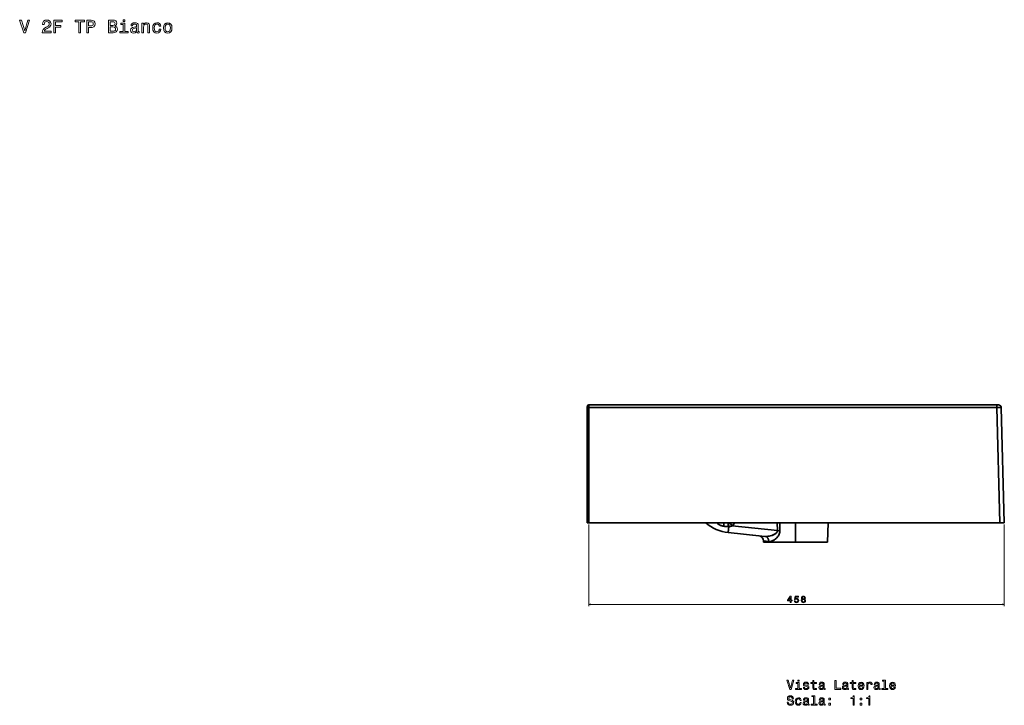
# Model space of a CAD drawing. Extents: x -11 to 2385, y -2 to 1818.
# Tile 4 of 4: x 1299 to 2385, y 1062 to 1818. Entities that reach past the tile are written whole.
import ezdxf

# ---------------------------------------------------------------- set-up
doc = ezdxf.new("R2010")
doc.units = 0

msp = doc.modelspace()

# ---------------------------------------------------------------- linework, layer by layer
at = {"color": 7, "lineweight": 35, "ltscale": 0.024347}
for p, q in [((1924.7, 1390.1), (1924.7, 1391)), ((1924.7, 1391), (1924.7, 1390.1))]:
    msp.add_line(p, q, dxfattribs=at)
at = {"color": 7, "lineweight": 35, "ltscale": 0.073038}
for p, q in [((1926.7, 1390.1), (1926.7, 1393)), ((1926.7, 1390.1), (1926.7, 1393)), ((2376.8, 1393), (2376.8, 1390.1)), ((2376.8, 1390.1), (2376.8, 1393))]:
    msp.add_line(p, q, dxfattribs=at)
at = {"color": 7, "lineweight": 35}
for p, q in [((2376.8, 1393), (1926.7, 1393)), ((1926.7, 1393), (2376.8, 1393)), ((1924.7, 1390.1), (1924.7, 1263)), ((1924.7, 1390.1), (1924.7, 1263)), ((1926.7, 1263), (1926.7, 1390.1)), ((1926.7, 1390.1), (2376.8, 1390.1)), ((1926.7, 1263), (1926.7, 1390.1)), ((1926.7, 1390.1), (2376.8, 1390.1)), ((2376.8, 1390.1), (2380.2, 1263)), ((2376.8, 1390.1), (2380.2, 1263)), ((2381.8, 1390.1), (2385.1, 1263)), ((2381.8, 1390.1), (2385.1, 1263)), ((2385.1, 1263), (2381.8, 1390.1)), ((2385.1, 1263), (2381.8, 1390.1)), ((1926.7, 1263), (2380.2, 1263)), ((2380.2, 1263), (1926.7, 1263)), ((2055.6, 1263), (1926.7, 1263)), ((2055.6, 1263), (1948.7, 1263)), ((1948.7, 1263), (2055.6, 1263)), ((1948.7, 1263), (2055.6, 1263)), ((2360.1, 1263), (1948.7, 1263)), ((1965.7, 1263), (2343.1, 1263)), ((1965.7, 1263), (2055.6, 1263)), ((2055.6, 1263), (1965.7, 1263)), ((2055.6, 1263), (1965.7, 1263)), ((1965.7, 1263), (2343.1, 1263)), ((1969.6, 1263), (2055.6, 1263)), ((2055.6, 1263), (1969.6, 1263)), ((1969.6, 1263), (2055.6, 1263)), ((2066.2, 1263), (1969.6, 1263)), ((2136.6, 1263), (2090.2, 1263)), ((2154.7, 1241.5), (2154.7, 1263)), ((2154.7, 1241.5), (2154.7, 1263)), ((2266.9, 1263), (2171.4, 1263)), ((2190.8, 1263), (2189.9, 1241.5)), ((2190.8, 1263), (2189.9, 1241.5)), ((2190.8, 1263), (2189.9, 1241.5)), ((2190.8, 1263), (2266.9, 1263)), ((2266.7, 1263), (2190.8, 1263)), ((2190.8, 1263), (2343.1, 1263)), ((2343.1, 1263), (2190.8, 1263)), ((2360.1, 1263), (2190.8, 1263)), ((2190.8, 1263), (2360.1, 1263)), ((2380.2, 1263), (2190.8, 1263)), ((2190.8, 1263), (2360.1, 1263)), ((2190.8, 1263), (2266.7, 1263)), ((2343.1, 1263), (2190.8, 1263)), ((2344.5, 1263), (2220.4, 1263)), ((2220.4, 1263), (2344.5, 1263)), ((2344.5, 1263), (2220.4, 1263)), ((2220.4, 1263), (2344.5, 1263)), ((2220.9, 1263), (2330.1, 1263)), ((2330.1, 1263), (2220.9, 1263)), ((2220.9, 1263), (2330.1, 1263)), ((2281.3, 1263), (2222.8, 1263)), ((2222.8, 1263), (2281.1, 1263)), ((2222.8, 1263), (2281.3, 1263)), ((2223.9, 1263), (2290.4, 1263)), ((2290.2, 1263), (2223.9, 1263)), ((2223.9, 1263), (2290.2, 1263)), ((2290.4, 1263), (2223.9, 1263)), ((2337.3, 1263), (2260.3, 1263)), ((2260.3, 1263), (2337.3, 1263)), ((2337.3, 1263), (2260.3, 1263)), ((2260.3, 1263), (2337.3, 1263)), ((2328.6, 1263), (2305.6, 1263)), ((2305.6, 1263), (2328.6, 1263)), ((2305.8, 1263), (2328.6, 1263)), ((2328.6, 1263), (2305.8, 1263)), ((2328.6, 1263), (2354.7, 1263)), ((2354.7, 1263), (2328.6, 1263)), ((2354.7, 1263), (2328.6, 1263)), ((2328.6, 1263), (2354.7, 1263)), ((2330.1, 1263), (2354.7, 1263)), ((2354.7, 1263), (2330.1, 1263)), ((2354.7, 1263), (2330.1, 1263)), ((2330.1, 1263), (2354.7, 1263)), ((2114.2, 1248.7), (2080.5, 1252.2)), ((2121, 1248), (2080.5, 1252.2)), ((2114.2, 1248.7), (2080.5, 1252.2)), ((2080.5, 1252.2), (2114.2, 1248.7)), ((2080.5, 1252.2), (2121, 1248)), ((2080.5, 1252.2), (2114.2, 1248.7)), ((2084.7, 1259.5), (2134.7, 1254.3)), ((2134.7, 1254.3), (2084.7, 1259.5)), ((2119.6, 1241.5), (2154.7, 1241.5)), ((2154.7, 1241.5), (2119.6, 1241.5)), ((2119.6, 1241.5), (2154.7, 1241.5)), ((2154.7, 1241.5), (2119.6, 1241.5)), ((2154.7, 1241.5), (2119.6, 1241.5)), ((2154.7, 1241.5), (2131.7, 1241.5)), ((2154.7, 1241.5), (2131.7, 1241.5)), ((2154.7, 1241.5), (2131.7, 1241.5)), ((2154.7, 1241.5), (2131.7, 1241.5)), ((2131.7, 1241.5), (2154.7, 1241.5)), ((2154.7, 1241.5), (2189.9, 1241.5)), ((2189.9, 1241.5), (2154.7, 1241.5)), ((2177.7, 1241.5), (2154.7, 1241.5)), ((2177.7, 1241.5), (2154.7, 1241.5)), ((2189.9, 1241.5), (2154.7, 1241.5)), ((2177.7, 1241.5), (2154.7, 1241.5)), ((2177.7, 1241.5), (2154.7, 1241.5)), ((2154.7, 1241.5), (2189.9, 1241.5)), ((2189.9, 1241.5), (2154.7, 1241.5))]:
    msp.add_line(p, q, dxfattribs=at)
at = {"color": 7, "lineweight": 35, "ltscale": 0.049988}
msp.add_line((2376.8, 1393), (2378.8, 1393), dxfattribs=at)
msp.add_line((2376.8, 1393), (2378.8, 1393), dxfattribs=at)
at = {"color": 7, "lineweight": 35, "ltscale": 0.05}
for p, q in [((1924.7, 1263), (1926.7, 1263)), ((1924.7, 1263), (1926.7, 1263)), ((1926.7, 1263), (1924.7, 1263))]:
    msp.add_line(p, q, dxfattribs=at)
at = {"color": 7, "lineweight": 13}
for p, q in [((1926.7, 1261), (1926.7, 1171)), ((2385.1, 1261), (2385.1, 1171)), ((1926.7, 1173), (2385.1, 1173))]:
    msp.add_line(p, q, dxfattribs=at)
at = {"color": 7, "lineweight": 35, "ltscale": 0.425}
for p, q in [((1948.7, 1263), (1931.7, 1263)), ((1948.7, 1263), (1931.7, 1263)), ((1931.7, 1263), (1948.7, 1263)), ((1931.7, 1263), (1948.7, 1263)), ((2360.1, 1263), (2377.1, 1263)), ((2377.1, 1263), (2360.1, 1263)), ((2360.1, 1263), (2377.1, 1263)), ((2377.1, 1263), (2360.1, 1263))]:
    msp.add_line(p, q, dxfattribs=at)
at = {"color": 7, "lineweight": 35, "ltscale": 0.45}
for p, q in [((1965.7, 1263), (1947.7, 1263)), ((1965.7, 1263), (1947.7, 1263)), ((1947.7, 1263), (1965.7, 1263)), ((1965.7, 1263), (1947.7, 1263)), ((1947.7, 1263), (1965.7, 1263)), ((2361.1, 1263), (2343.1, 1263)), ((2343.1, 1263), (2361.1, 1263)), ((2361.1, 1263), (2343.1, 1263)), ((2361.1, 1263), (2343.1, 1263)), ((2343.1, 1263), (2361.1, 1263))]:
    msp.add_line(p, q, dxfattribs=at)
at = {"color": 7, "lineweight": 35, "ltscale": 0.000323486}
msp.add_line((1947.7, 1263), (1947.7, 1263), dxfattribs=at)
at = {"color": 7, "lineweight": 35, "ltscale": 0.001007}
msp.add_line((1947.7, 1263), (1947.7, 1263), dxfattribs=at)
at = {"color": 7, "lineweight": 35, "ltscale": 0.001001}
msp.add_line((1947.7, 1263), (1947.7, 1263), dxfattribs=at)
at = {"color": 7, "lineweight": 35, "ltscale": 0.00027771}
msp.add_line((1947.7, 1263), (1947.7, 1263), dxfattribs=at)
at = {"color": 7, "lineweight": 35, "ltscale": 0.419818}
for p, q in [((1969.6, 1263), (1952.8, 1263)), ((1952.8, 1263), (1969.6, 1263)), ((1952.8, 1263), (1969.6, 1263)), ((1969.6, 1263), (1952.8, 1263)), ((2136.6, 1263), (2153.4, 1263)), ((2154.6, 1263), (2171.4, 1263))]:
    msp.add_line(p, q, dxfattribs=at)
at = {"color": 7, "lineweight": 35, "ltscale": 0.245294}
for p, q in [((2066.2, 1263), (2076.1, 1263)), ((2080.4, 1263), (2090.2, 1263))]:
    msp.add_line(p, q, dxfattribs=at)
at = {"color": 7, "lineweight": 35, "ltscale": 0.000195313}
msp.add_line((2075.4, 1263), (2075.4, 1263), dxfattribs=at)
at = {"color": 7, "lineweight": 35, "ltscale": 0.127008}
msp.add_line((2080.5, 1263), (2075.4, 1263), dxfattribs=at)
at = {"color": 7, "lineweight": 35, "ltscale": 0.015796}
msp.add_line((2076.1, 1263), (2075.4, 1263), dxfattribs=at)
at = {"color": 7, "lineweight": 35, "ltscale": 0.000164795}
msp.add_line((2075.4, 1263), (2075.4, 1263), dxfattribs=at)
at = {"color": 7, "lineweight": 35, "ltscale": 0.002844}
msp.add_line((2080.5, 1263), (2080.4, 1263), dxfattribs=at)
at = {"color": 7, "lineweight": 35, "ltscale": 0.001502}
for p, q in [((2080.6, 1263), (2080.5, 1263)), ((2080.5, 1263), (2080.6, 1263))]:
    msp.add_line(p, q, dxfattribs=at)
at = {"color": 7, "lineweight": 35, "ltscale": 0.218855}
msp.add_line((2134.7, 1254.3), (2134.5, 1263), dxfattribs=at)
at = {"color": 7, "lineweight": 35, "ltscale": 0.218852}
msp.add_line((2134.5, 1263), (2134.7, 1254.3), dxfattribs=at)
at = {"color": 7, "lineweight": 35, "ltscale": 0.21754}
msp.add_line((2137.4, 1263), (2137.6, 1254.3), dxfattribs=at)
msp.add_line((2137.4, 1263), (2137.6, 1254.3), dxfattribs=at)
at = {"color": 7, "lineweight": 35, "ltscale": 0.030109}
msp.add_line((2154.6, 1263), (2153.4, 1263), dxfattribs=at)
at = {"color": 7, "lineweight": 35, "ltscale": 0.000647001}
msp.add_line((2220.4, 1263), (2220.4, 1263), dxfattribs=at)
msp.add_line((2220.4, 1263), (2220.4, 1263), dxfattribs=at)
at = {"color": 7, "lineweight": 35, "ltscale": 0.000769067}
msp.add_line((2220.4, 1263), (2220.4, 1263), dxfattribs=at)
at = {"color": 7, "lineweight": 35, "ltscale": 0.000549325}
msp.add_line((2220.4, 1263), (2220.4, 1263), dxfattribs=at)
at = {"color": 7, "lineweight": 35, "ltscale": 0.000616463}
msp.add_line((2220.4, 1263), (2220.4, 1263), dxfattribs=at)
msp.add_line((2220.4, 1263), (2220.4, 1263), dxfattribs=at)
at = {"color": 7, "lineweight": 35, "ltscale": 0.012781}
for p, q in [((2220.4, 1263), (2220.9, 1263)), ((2220.9, 1263), (2220.4, 1263)), ((2220.4, 1263), (2220.9, 1263)), ((2220.9, 1263), (2220.4, 1263))]:
    msp.add_line(p, q, dxfattribs=at)
at = {"color": 7, "lineweight": 35, "ltscale": 0.000366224}
msp.add_line((2220.9, 1263), (2220.9, 1263), dxfattribs=at)
at = {"color": 7, "lineweight": 35, "ltscale": 0.000390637}
msp.add_line((2220.9, 1263), (2220.9, 1263), dxfattribs=at)
at = {"color": 7, "lineweight": 35, "ltscale": 0.000463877}
msp.add_line((2222.8, 1263), (2222.8, 1263), dxfattribs=at)
at = {"color": 7, "lineweight": 35, "ltscale": 0.000341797}
for p, q in [((2222.8, 1263), (2222.8, 1263)), ((2354.7, 1263), (2354.7, 1263))]:
    msp.add_line(p, q, dxfattribs=at)
at = {"color": 7, "lineweight": 35, "ltscale": 0.000402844}
msp.add_line((2222.8, 1263), (2222.8, 1263), dxfattribs=at)
msp.add_line((2222.8, 1263), (2222.8, 1263), dxfattribs=at)
at = {"color": 7, "lineweight": 35, "ltscale": 0.000506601}
msp.add_line((2222.8, 1263), (2222.8, 1263), dxfattribs=at)
at = {"color": 7, "lineweight": 35, "ltscale": 0.026855}
for p, q in [((2222.8, 1263), (2223.9, 1263)), ((2223.9, 1263), (2222.8, 1263)), ((2223.9, 1263), (2222.8, 1263)), ((2222.8, 1263), (2223.9, 1263)), ((2223.9, 1263), (2222.8, 1263))]:
    msp.add_line(p, q, dxfattribs=at)
at = {"color": 7, "lineweight": 35, "ltscale": 0.001172}
msp.add_line((2222.8, 1263), (2222.8, 1263), dxfattribs=at)
at = {"color": 7, "lineweight": 35, "ltscale": 0.000604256}
msp.add_line((2222.8, 1263), (2222.8, 1263), dxfattribs=at)
at = {"color": 7, "lineweight": 35, "ltscale": 0.000280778}
msp.add_line((2222.8, 1263), (2222.8, 1263), dxfattribs=at)
at = {"color": 7, "lineweight": 35, "ltscale": 0.001404}
msp.add_line((2222.8, 1263), (2222.8, 1263), dxfattribs=at)
at = {"color": 7, "lineweight": 35, "ltscale": 0.000164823}
msp.add_line((2223.9, 1263), (2223.9, 1263), dxfattribs=at)
at = {"color": 7, "lineweight": 35, "ltscale": 0.000256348}
msp.add_line((2223.9, 1263), (2223.9, 1263), dxfattribs=at)
at = {"color": 7, "lineweight": 35, "ltscale": 0.000341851}
msp.add_line((2223.9, 1263), (2223.9, 1263), dxfattribs=at)
at = {"color": 7, "lineweight": 35, "ltscale": 0.000262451}
msp.add_line((2223.9, 1263), (2223.9, 1263), dxfattribs=at)
at = {"color": 7, "lineweight": 35, "ltscale": 0.000372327}
msp.add_line((2260.2, 1263), (2260.3, 1263), dxfattribs=at)
msp.add_line((2260.2, 1263), (2260.3, 1263), dxfattribs=at)
at = {"color": 7, "lineweight": 35, "ltscale": 0.000732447}
msp.add_line((2260.3, 1263), (2260.2, 1263), dxfattribs=at)
at = {"color": 7, "lineweight": 35, "ltscale": 0.001288}
msp.add_line((2260.3, 1263), (2260.2, 1263), dxfattribs=at)
msp.add_line((2260.3, 1263), (2260.2, 1263), dxfattribs=at)
at = {"color": 7, "lineweight": 35, "ltscale": 0.411542}
for p, q in [((2283.1, 1263), (2266.7, 1263)), ((2283.1, 1263), (2266.7, 1263)), ((2266.9, 1263), (2283.3, 1263)), ((2266.9, 1263), (2283.3, 1263))]:
    msp.add_line(p, q, dxfattribs=at)
at = {"color": 7, "lineweight": 35, "ltscale": 0.003094}
msp.add_line((2283.1, 1263), (2283, 1263), dxfattribs=at)
msp.add_line((2283.1, 1263), (2283, 1263), dxfattribs=at)
at = {"color": 7, "lineweight": 35, "ltscale": 0.385443}
for p, q in [((2305.6, 1263), (2290.2, 1263)), ((2305.6, 1263), (2290.2, 1263)), ((2290.4, 1263), (2305.8, 1263)), ((2290.4, 1263), (2305.8, 1263))]:
    msp.add_line(p, q, dxfattribs=at)
at = {"color": 7, "lineweight": 35, "ltscale": 0.00043336}
msp.add_line((2290.2, 1263), (2290.2, 1263), dxfattribs=at)
at = {"color": 7, "lineweight": 35, "ltscale": 0.000439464}
msp.add_line((2290.4, 1263), (2290.4, 1263), dxfattribs=at)
at = {"color": 7, "lineweight": 35, "ltscale": 0.000201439}
for p, q in [((2330.1, 1263), (2330.1, 1263)), ((2344.5, 1263), (2344.5, 1263))]:
    msp.add_line(p, q, dxfattribs=at)
at = {"color": 7, "lineweight": 35, "ltscale": 0.000134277}
msp.add_line((2330.1, 1263), (2330.1, 1263), dxfattribs=at)
at = {"color": 7, "lineweight": 35, "ltscale": 0.434027}
for p, q in [((2354.7, 1263), (2337.3, 1263)), ((2337.3, 1263), (2354.7, 1263)), ((2337.3, 1263), (2354.7, 1263)), ((2354.7, 1263), (2337.3, 1263))]:
    msp.add_line(p, q, dxfattribs=at)
at = {"color": 7, "lineweight": 35, "ltscale": 0.253821}
for p, q in [((2354.7, 1263), (2344.5, 1263)), ((2344.5, 1263), (2354.7, 1263)), ((2344.5, 1263), (2354.7, 1263)), ((2354.7, 1263), (2344.5, 1263))]:
    msp.add_line(p, q, dxfattribs=at)
at = {"color": 7, "lineweight": 35, "ltscale": 0.000299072}
msp.add_line((2354.7, 1263), (2354.7, 1263), dxfattribs=at)
at = {"color": 7, "lineweight": 35, "ltscale": 0.001013}
msp.add_line((2361.1, 1263), (2361.2, 1263), dxfattribs=at)
at = {"color": 7, "lineweight": 35, "ltscale": 0.000988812}
msp.add_line((2361.2, 1263), (2361.1, 1263), dxfattribs=at)
at = {"color": 7, "lineweight": 35, "ltscale": 0.124963}
for p, q in [((2380.2, 1263), (2385.1, 1263)), ((2385.1, 1263), (2380.2, 1263)), ((2380.2, 1263), (2385.1, 1263))]:
    msp.add_line(p, q, dxfattribs=at)
at = {"color": 7, "lineweight": 35, "ltscale": 0.171054}
msp.add_line((2114.2, 1248.7), (2121, 1248), dxfattribs=at)
at = {"color": 7, "lineweight": 35, "ltscale": 0.160044}
msp.add_line((2114.6, 1248.6), (2121, 1248), dxfattribs=at)
at = {"color": 7, "lineweight": 35, "ltscale": 0.000159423}
msp.add_line((2114.6, 1248.6), (2114.6, 1248.6), dxfattribs=at)
at = {"color": 7, "lineweight": 35, "ltscale": 0.035966}
msp.add_line((2119.5, 1243), (2119.6, 1241.5), dxfattribs=at)
msp.add_line((2119.5, 1243), (2119.6, 1241.5), dxfattribs=at)
at = {"color": 7, "lineweight": 35, "ltscale": 0.14656}
for p, q in [((2119.5, 1243), (2125.4, 1242.2)), ((2125.4, 1242.2), (2119.5, 1243))]:
    msp.add_line(p, q, dxfattribs=at)
at = {"color": 7, "lineweight": 13}
for points in [[(1307.7, 1817.6), (1304.2, 1805.7), (1300.6, 1817.6), (1298.6, 1817.6), (1303.2, 1803.6), (1305.2, 1803.6), (1309.6, 1817.6)], [(1323.5, 1803.6), (1333.2, 1803.6), (1333.2, 1805.3), (1325.6, 1805.3), (1326, 1806.3), (1326.7, 1807.1), (1328.9, 1808.5), (1330.1, 1809.1), (1331.5, 1810), (1332.4, 1811), (1333, 1812.2), (1333.2, 1813.5), (1332.8, 1815.2), (1331.9, 1816.6), (1330.4, 1817.4), (1328.5, 1817.7), (1326.6, 1817.4), (1325.1, 1816.4), (1324.2, 1814.9), (1323.9, 1812.9), (1323.9, 1812.6), (1325.7, 1812.6), (1325.7, 1812.8), (1325.9, 1814.1), (1326.4, 1815.2), (1327.3, 1815.8), (1328.4, 1816), (1329.6, 1815.8), (1330.5, 1815.3), (1331, 1814.5), (1331.2, 1813.5), (1331.1, 1812.6), (1330.7, 1811.8), (1330.1, 1811.1), (1329.2, 1810.5), (1328, 1809.9), (1326, 1808.6), (1324.6, 1807.3), (1323.8, 1805.7), (1323.5, 1803.7)], [(1336.5, 1803.6), (1338.3, 1803.6), (1338.3, 1810), (1344.2, 1810), (1344.2, 1811.7), (1338.3, 1811.7), (1338.3, 1815.9), (1345.6, 1815.9), (1345.6, 1817.6), (1336.5, 1817.6)], [(1364, 1803.6), (1365.8, 1803.6), (1365.8, 1815.9), (1370.1, 1815.9), (1370.1, 1817.6), (1359.7, 1817.6), (1359.7, 1815.9), (1364, 1815.9)], [(1372.8, 1803.6), (1374.6, 1803.6), (1374.6, 1809.5), (1376.7, 1809.5), (1378.8, 1809.6), (1380.4, 1810.3), (1381.5, 1811.7), (1381.9, 1813.6), (1381.6, 1815.3), (1380.8, 1816.6), (1379.4, 1817.3), (1377.6, 1817.6), (1372.8, 1817.6)], [(1377.1, 1815.9), (1378.3, 1815.8), (1379.2, 1815.4), (1379.7, 1814.7), (1379.9, 1813.6), (1379.7, 1812.4), (1379.2, 1811.7), (1378.2, 1811.3), (1377, 1811.2), (1374.6, 1811.2), (1374.6, 1815.9)], [(1403.8, 1811.2), (1405.3, 1812.3), (1405.6, 1813.1), (1405.7, 1814.1), (1405.5, 1815.6), (1404.7, 1816.7), (1403.4, 1817.4), (1401.6, 1817.6), (1396.7, 1817.6), (1396.7, 1803.6), (1401.9, 1803.6), (1403.8, 1803.9), (1405.2, 1804.7), (1406.1, 1806), (1406.4, 1807.8), (1406.2, 1809), (1405.7, 1810), (1404.9, 1810.7)], [(1401.3, 1811.8), (1398.5, 1811.8), (1398.5, 1815.9), (1401.4, 1815.9), (1402.5, 1815.8), (1403.3, 1815.4), (1403.7, 1814.8), (1403.9, 1813.9), (1403.7, 1813), (1403.2, 1812.3), (1402.4, 1811.9)], [(1414.8, 1818.1), (1412.9, 1818.1), (1412.9, 1816.1), (1414.8, 1816.1)], [(1427.9, 1805), (1427.9, 1805), (1428, 1804.3), (1428.3, 1803.8), (1429.5, 1803.4), (1430.5, 1803.6), (1430.5, 1804.9), (1430.1, 1804.9), (1429.5, 1805.1), (1429.4, 1805.9), (1429.4, 1811.5), (1429.2, 1813), (1428.5, 1814), (1427.3, 1814.6), (1425.5, 1814.8), (1423.8, 1814.6), (1422.6, 1813.9), (1421.8, 1812.8), (1421.5, 1811.4), (1421.5, 1811.3), (1423.1, 1811.3), (1423.3, 1812.1), (1423.7, 1812.7), (1424.4, 1813.1), (1425.5, 1813.2), (1426.5, 1813.1), (1427.2, 1812.8), (1427.6, 1812.3), (1427.7, 1811.6), (1427.7, 1810.7), (1427.3, 1810.3), (1426.5, 1810.1), (1425, 1810), (1423.3, 1809.6), (1422, 1808.9), (1421.3, 1807.9), (1421.1, 1806.4), (1421.3, 1805.1), (1421.9, 1804.1), (1422.9, 1803.5), (1424.3, 1803.3), (1426.2, 1803.7)], [(1433.6, 1803.6), (1435.4, 1803.6), (1435.4, 1809.9), (1435.5, 1811.3), (1436.1, 1812.3), (1437, 1813), (1438.2, 1813.2), (1439.2, 1813), (1439.8, 1812.5), (1440.1, 1811.6), (1440.2, 1810.4), (1440.2, 1803.6), (1442, 1803.6), (1442, 1810.7), (1441.9, 1812.2), (1441.6, 1813.3), (1440.4, 1814.4), (1438.5, 1814.8), (1437.5, 1814.7), (1436.6, 1814.3), (1435.9, 1813.6), (1435.3, 1812.8), (1435.3, 1814.4), (1433.6, 1814.4)], [(1452.6, 1810.8), (1454.4, 1810.8), (1454, 1812.5), (1453.2, 1813.7), (1451.8, 1814.5), (1450, 1814.8), (1448.1, 1814.4), (1446.6, 1813.3), (1445.7, 1811.4), (1445.4, 1809), (1445.7, 1806.5), (1446.6, 1804.7), (1448, 1803.6), (1450, 1803.2), (1451.7, 1803.5), (1453.1, 1804.4), (1454, 1805.7), (1454.4, 1807.5), (1452.7, 1807.5), (1452.4, 1806.3), (1451.8, 1805.5), (1451, 1805), (1450, 1804.8), (1448.8, 1805.1), (1447.9, 1805.9), (1447.4, 1807.2), (1447.2, 1809), (1447.4, 1810.9), (1447.9, 1812.2), (1448.9, 1813), (1450, 1813.3), (1451.1, 1813.1), (1451.9, 1812.6), (1452.4, 1811.8)], [(1457.3, 1809), (1457.7, 1806.5), (1458.6, 1804.7), (1460.1, 1803.6), (1462, 1803.2), (1464, 1803.6), (1465.5, 1804.7), (1466.4, 1806.5), (1466.7, 1809), (1466.4, 1811.5), (1465.5, 1813.3), (1464, 1814.4), (1462, 1814.8), (1460.1, 1814.4), (1458.6, 1813.3), (1457.7, 1811.5)], [(1401.7, 1805.3), (1398.5, 1805.3), (1398.5, 1810.1), (1401.5, 1810.1), (1402.8, 1810), (1403.7, 1809.5), (1404.3, 1808.8), (1404.4, 1807.8), (1404.3, 1806.6), (1403.7, 1805.9), (1402.9, 1805.4)], [(1414.7, 1805.1), (1414.7, 1814.1), (1410.2, 1814.1), (1410.2, 1812.6), (1412.9, 1812.6), (1412.9, 1805.1), (1409.3, 1805.1), (1409.3, 1803.6), (1418.4, 1803.6), (1418.4, 1805.1)], [(1427.7, 1807.4), (1427.4, 1806.3), (1426.8, 1805.5), (1425.8, 1805), (1424.6, 1804.8), (1423.9, 1804.9), (1423.3, 1805.3), (1423, 1805.8), (1422.9, 1806.6), (1423, 1807.3), (1423.3, 1807.8), (1424.6, 1808.4), (1426.2, 1808.6), (1427.7, 1809.1)], [(1459.2, 1809), (1459.3, 1810.8), (1459.9, 1812.2), (1460.8, 1813), (1462, 1813.2), (1463.3, 1813), (1464.2, 1812.2), (1464.7, 1810.8), (1464.9, 1809), (1464.7, 1807.2), (1464.2, 1805.9), (1463.3, 1805.1), (1462, 1804.8), (1460.8, 1805.1), (1459.9, 1805.9), (1459.3, 1807.2)], [(2149, 1175), (2149.9, 1175), (2149.9, 1176.8), (2150.9, 1176.8), (2150.9, 1177.6), (2149.9, 1177.6), (2149.9, 1181.9), (2149, 1181.9), (2146, 1177.7), (2146, 1176.8), (2149, 1176.8)], [(2146.8, 1177.6), (2149, 1180.7), (2149, 1177.6)], [(2153.4, 1176.9), (2153.7, 1176), (2154.2, 1175.4), (2154.9, 1175), (2155.8, 1174.8), (2156.8, 1175), (2157.6, 1175.5), (2158.1, 1176.3), (2158.3, 1177.3), (2158.2, 1178.3), (2157.7, 1179), (2156.9, 1179.5), (2155.9, 1179.6), (2155.2, 1179.5), (2154.6, 1179.2), (2154.9, 1181.1), (2157.9, 1181.1), (2157.9, 1181.9), (2154.2, 1181.9), (2153.6, 1178.2), (2154.5, 1178.2), (2155, 1178.7), (2155.8, 1178.8), (2156.4, 1178.7), (2156.9, 1178.4), (2157.2, 1177.9), (2157.3, 1177.3), (2157.2, 1176.6), (2156.9, 1176.1), (2156.4, 1175.8), (2155.8, 1175.7), (2155.3, 1175.8), (2154.8, 1176), (2154.5, 1176.4), (2154.4, 1176.9)], [(2162.2, 1178.8), (2161.7, 1178.5), (2161.3, 1178.1), (2161.1, 1177.6), (2161, 1177.1), (2161.2, 1176.2), (2161.6, 1175.5), (2162.4, 1175), (2163.4, 1174.8), (2164.4, 1175), (2165.2, 1175.5), (2165.7, 1176.2), (2165.8, 1177.1), (2165.7, 1177.6), (2165.5, 1178.1), (2165.2, 1178.5), (2164.7, 1178.8), (2165.1, 1179.1), (2165.4, 1179.4), (2165.5, 1179.8), (2165.6, 1180.3), (2165.4, 1181), (2165, 1181.6), (2164.3, 1182), (2163.4, 1182.1), (2162.5, 1182), (2161.8, 1181.6), (2161.4, 1181), (2161.2, 1180.3), (2161.3, 1179.8), (2161.5, 1179.4)], [(2162, 1177.1), (2162.1, 1177.6), (2162.4, 1178), (2162.8, 1178.3), (2163.4, 1178.4), (2164, 1178.3), (2164.5, 1178), (2164.8, 1177.6), (2164.9, 1177.1), (2164.8, 1176.5), (2164.5, 1176.1), (2164, 1175.8), (2163.4, 1175.7), (2162.8, 1175.8), (2162.4, 1176.1), (2162.1, 1176.5)], [(2162.2, 1180.2), (2162.3, 1180.7), (2162.5, 1181), (2162.9, 1181.2), (2163.4, 1181.3), (2163.9, 1181.2), (2164.3, 1181), (2164.5, 1180.7), (2164.6, 1180.2), (2164.5, 1179.8), (2164.3, 1179.4), (2163.9, 1179.2), (2163.4, 1179.1), (2162.9, 1179.2), (2162.5, 1179.4), (2162.3, 1179.8)], [(2151.6, 1089.2), (2149.1, 1080.6), (2146.5, 1089.2), (2145.1, 1089.2), (2148.4, 1079.1), (2149.8, 1079.1), (2153, 1089.2)], [(2158.6, 1080.2), (2158.6, 1086.6), (2155.4, 1086.6), (2155.4, 1085.5), (2157.4, 1085.5), (2157.4, 1080.2), (2154.8, 1080.2), (2154.8, 1079.1), (2161.3, 1079.1), (2161.3, 1080.2)], [(2158.7, 1089.5), (2157.4, 1089.5), (2157.4, 1088.1), (2158.7, 1088.1)], [(2167.2, 1083.7), (2166, 1083.9), (2165.1, 1084.3), (2164.8, 1085), (2164.9, 1085.4), (2165.2, 1085.8), (2165.7, 1086), (2166.4, 1086.1), (2167.1, 1086), (2167.6, 1085.7), (2167.9, 1085.3), (2168.1, 1084.8), (2169.3, 1084.8), (2169.3, 1084.9), (2169.1, 1085.8), (2168.5, 1086.5), (2167.6, 1087), (2166.4, 1087.2), (2165.2, 1087), (2164.3, 1086.5), (2163.7, 1085.8), (2163.5, 1084.9), (2163.7, 1084), (2164.1, 1083.4), (2164.7, 1083), (2165.7, 1082.7), (2167.1, 1082.4), (2168, 1082), (2168.2, 1081.7), (2168.3, 1081.3), (2168.2, 1080.7), (2167.8, 1080.3), (2167.3, 1080.1), (2166.5, 1080), (2165.7, 1080.1), (2165.1, 1080.4), (2164.7, 1080.9), (2164.6, 1081.6), (2163.4, 1081.6), (2163.6, 1080.4), (2164.2, 1079.6), (2165.1, 1079.1), (2166.4, 1078.9), (2167.7, 1079.1), (2168.7, 1079.6), (2169.3, 1080.4), (2169.6, 1081.4), (2169.4, 1082.3), (2169, 1083), (2168.2, 1083.4)], [(2173.8, 1085.5), (2173.8, 1081.7), (2173.9, 1080.4), (2174.3, 1079.6), (2175.1, 1079), (2176.5, 1078.9), (2178, 1078.9), (2178, 1080), (2176.9, 1080), (2175.9, 1080.1), (2175.4, 1080.4), (2175.1, 1081), (2175.1, 1081.9), (2175.1, 1085.5), (2178, 1085.5), (2178, 1086.6), (2175.1, 1086.6), (2175.1, 1088.9), (2173.8, 1088.9), (2173.8, 1086.6), (2171.6, 1086.6), (2171.6, 1085.5)], [(2185.4, 1080.2), (2185.4, 1080.1), (2185.5, 1079.6), (2185.7, 1079.3), (2186.6, 1079), (2187.3, 1079.1), (2187.3, 1080.1), (2187, 1080.1), (2186.6, 1080.2), (2186.5, 1080.8), (2186.5, 1084.8), (2186.3, 1085.8), (2185.8, 1086.6), (2185, 1087), (2183.7, 1087.2), (2182.5, 1087), (2181.6, 1086.5), (2181.1, 1085.7), (2180.9, 1084.7), (2180.9, 1084.6), (2182, 1084.6), (2182.1, 1085.2), (2182.4, 1085.7), (2182.9, 1085.9), (2183.7, 1086), (2184.4, 1086), (2184.9, 1085.7), (2185.2, 1085.4), (2185.3, 1084.9), (2185.2, 1084.3), (2185, 1083.9), (2184.4, 1083.8), (2183.3, 1083.7), (2182.1, 1083.4), (2181.2, 1083), (2180.7, 1082.2), (2180.6, 1081.2), (2180.7, 1080.2), (2181.1, 1079.5), (2181.9, 1079.1), (2182.9, 1078.9), (2184.2, 1079.2)], [(2198.2, 1079.1), (2204.6, 1079.1), (2204.6, 1080.4), (2199.5, 1080.4), (2199.5, 1089.1), (2198.2, 1089.1)], [(2211.4, 1080.2), (2211.4, 1080.1), (2211.5, 1079.6), (2211.7, 1079.3), (2212.6, 1079), (2213.3, 1079.1), (2213.3, 1080.1), (2213, 1080.1), (2212.6, 1080.2), (2212.5, 1080.8), (2212.5, 1084.8), (2212.4, 1085.8), (2211.9, 1086.6), (2211, 1087), (2209.7, 1087.2), (2208.5, 1087), (2207.6, 1086.5), (2207.1, 1085.7), (2206.9, 1084.7), (2206.9, 1084.6), (2208, 1084.6), (2208.1, 1085.2), (2208.4, 1085.7), (2209, 1085.9), (2209.7, 1086), (2210.4, 1086), (2210.9, 1085.7), (2211.2, 1085.4), (2211.3, 1084.9), (2211.3, 1084.3), (2211, 1083.9), (2210.5, 1083.8), (2209.4, 1083.7), (2208.1, 1083.4), (2207.3, 1083), (2206.7, 1082.2), (2206.6, 1081.2), (2206.7, 1080.2), (2207.2, 1079.5), (2207.9, 1079.1), (2208.9, 1078.9), (2210.2, 1079.2)], [(2217.2, 1085.5), (2217.2, 1081.7), (2217.3, 1080.4), (2217.7, 1079.6), (2218.5, 1079), (2219.9, 1078.9), (2221.4, 1078.9), (2221.4, 1080), (2220.3, 1080), (2219.3, 1080.1), (2218.7, 1080.4), (2218.5, 1081), (2218.5, 1081.9), (2218.5, 1085.5), (2221.4, 1085.5), (2221.4, 1086.6), (2218.5, 1086.6), (2218.5, 1088.9), (2217.2, 1088.9), (2217.2, 1086.6), (2215, 1086.6), (2215, 1085.5)], [(2225.3, 1082.7), (2230.3, 1082.7), (2230.4, 1083.2), (2230.1, 1084.9), (2229.5, 1086.1), (2228.5, 1086.9), (2227.2, 1087.2), (2225.8, 1086.9), (2224.8, 1086.1), (2224.2, 1084.8), (2224, 1083), (2224.2, 1081.3), (2224.8, 1080), (2225.8, 1079.1), (2227.1, 1078.9), (2228.2, 1079.1), (2229.2, 1079.6), (2229.8, 1080.3), (2230.2, 1081.4), (2229, 1081.4), (2228.7, 1080.8), (2228.3, 1080.4), (2227.3, 1080), (2226.4, 1080.2), (2225.8, 1080.7), (2225.4, 1081.5), (2225.3, 1082.6)], [(2233.3, 1079.1), (2234.6, 1079.1), (2234.6, 1083.6), (2234.7, 1084.6), (2235.1, 1085.4), (2235.7, 1085.9), (2236.6, 1086), (2237.2, 1085.9), (2237.7, 1085.6), (2238, 1085.1), (2238.1, 1084.5), (2239.4, 1084.5), (2239.2, 1085.6), (2238.7, 1086.5), (2237.9, 1087), (2236.8, 1087.2), (2236.1, 1087), (2235.5, 1086.8), (2234.9, 1086.3), (2234.5, 1085.6), (2234.5, 1086.9), (2233.3, 1086.9)], [(2246.1, 1080.2), (2246.1, 1080.1), (2246.2, 1079.6), (2246.4, 1079.3), (2247.3, 1079), (2248, 1079.1), (2248, 1080.1), (2247.7, 1080.1), (2247.3, 1080.2), (2247.2, 1080.8), (2247.2, 1084.8), (2247.1, 1085.8), (2246.6, 1086.6), (2245.7, 1087), (2244.4, 1087.2), (2243.2, 1087), (2242.3, 1086.5), (2241.8, 1085.7), (2241.6, 1084.7), (2241.6, 1084.6), (2242.7, 1084.6), (2242.8, 1085.2), (2243.1, 1085.7), (2243.7, 1085.9), (2244.4, 1086), (2245.1, 1086), (2245.6, 1085.7), (2245.9, 1085.4), (2246, 1084.9), (2246, 1084.3), (2245.7, 1083.9), (2245.1, 1083.8), (2244.1, 1083.7), (2242.8, 1083.4), (2241.9, 1083), (2241.4, 1082.2), (2241.3, 1081.2), (2241.4, 1080.2), (2241.9, 1079.5), (2242.6, 1079.1), (2243.6, 1078.9), (2244.9, 1079.2)], [(2252.7, 1088.4), (2252.7, 1080.2), (2250.1, 1080.2), (2250.1, 1079.1), (2256.6, 1079.1), (2256.6, 1080.2), (2254, 1080.2), (2254, 1089.5), (2250.7, 1089.5), (2250.7, 1088.4)], [(2260, 1082.7), (2265, 1082.7), (2265.1, 1083.2), (2264.8, 1084.9), (2264.2, 1086.1), (2263.2, 1086.9), (2261.8, 1087.2), (2260.5, 1086.9), (2259.5, 1086.1), (2258.9, 1084.8), (2258.6, 1083), (2258.9, 1081.3), (2259.5, 1080), (2260.5, 1079.1), (2261.8, 1078.9), (2262.9, 1079.1), (2263.9, 1079.6), (2264.5, 1080.3), (2264.9, 1081.4), (2263.7, 1081.4), (2263.4, 1080.8), (2263, 1080.4), (2262, 1080), (2261.1, 1080.2), (2260.5, 1080.7), (2260.1, 1081.5), (2260, 1082.6)], [(2185.2, 1081.9), (2185.1, 1081.1), (2184.6, 1080.5), (2183.9, 1080.2), (2183.1, 1080), (2182.5, 1080.1), (2182.1, 1080.3), (2181.9, 1080.7), (2181.8, 1081.3), (2181.9, 1081.8), (2182.1, 1082.2), (2183, 1082.6), (2184.2, 1082.7), (2185.2, 1083.1)], [(2211.3, 1081.9), (2211.1, 1081.1), (2210.6, 1080.5), (2209.9, 1080.2), (2209.1, 1080), (2208.5, 1080.1), (2208.2, 1080.3), (2207.9, 1080.7), (2207.8, 1081.3), (2207.9, 1081.8), (2208.1, 1082.2), (2209.1, 1082.6), (2210.2, 1082.7), (2211.3, 1083.1)], [(2225.3, 1083.7), (2225.4, 1084.7), (2225.8, 1085.4), (2226.4, 1085.9), (2227.2, 1086.1), (2228, 1085.9), (2228.5, 1085.4), (2228.9, 1084.7), (2229, 1083.7)], [(2246, 1081.9), (2245.8, 1081.1), (2245.3, 1080.5), (2244.6, 1080.2), (2243.8, 1080), (2243.2, 1080.1), (2242.9, 1080.3), (2242.6, 1080.7), (2242.5, 1081.3), (2242.6, 1081.8), (2242.8, 1082.2), (2243.8, 1082.6), (2244.9, 1082.7), (2246, 1083.1)], [(2260, 1083.7), (2260.1, 1084.7), (2260.5, 1085.4), (2261.1, 1085.9), (2261.9, 1086.1), (2262.7, 1085.9), (2263.2, 1085.4), (2263.6, 1084.7), (2263.7, 1083.7)], [(2146.8, 1065.2), (2145.5, 1065.2), (2145.8, 1063.6), (2146.5, 1062.5), (2147.6, 1061.8), (2149.1, 1061.6), (2150.6, 1061.8), (2151.7, 1062.5), (2152.4, 1063.5), (2152.7, 1064.8), (2152.5, 1066), (2151.8, 1066.7), (2150.9, 1067.2), (2149.6, 1067.6), (2148.4, 1067.9), (2147.7, 1068.2), (2147.3, 1068.6), (2147.2, 1069.4), (2147.3, 1070), (2147.7, 1070.5), (2148.2, 1070.8), (2149, 1071), (2149.8, 1070.8), (2150.5, 1070.4), (2150.9, 1069.8), (2151.1, 1068.9), (2152.4, 1068.9), (2152.4, 1068.9), (2152.2, 1070.3), (2151.5, 1071.3), (2150.4, 1071.9), (2149, 1072.1), (2147.7, 1071.9), (2146.7, 1071.3), (2146, 1070.4), (2145.8, 1069.2), (2146, 1068.1), (2146.5, 1067.3), (2147.4, 1066.9), (2148.6, 1066.5), (2149.7, 1066.2), (2150.6, 1065.8), (2151.2, 1065.4), (2151.3, 1064.6), (2151.2, 1063.9), (2150.7, 1063.3), (2150, 1062.9), (2149.2, 1062.8), (2148.2, 1063), (2147.4, 1063.4), (2147, 1064.2)], [(2159.7, 1067), (2161, 1067), (2160.7, 1068.2), (2160.1, 1069.1), (2159.1, 1069.7), (2157.9, 1069.9), (2156.5, 1069.6), (2155.4, 1068.8), (2154.8, 1067.5), (2154.5, 1065.7), (2154.7, 1064), (2155.4, 1062.7), (2156.4, 1061.9), (2157.8, 1061.6), (2159.1, 1061.8), (2160, 1062.4), (2160.7, 1063.4), (2161, 1064.6), (2159.8, 1064.6), (2159.5, 1063.8), (2159.1, 1063.2), (2158.6, 1062.9), (2157.9, 1062.7), (2157, 1062.9), (2156.3, 1063.5), (2156, 1064.4), (2155.8, 1065.8), (2156, 1067.1), (2156.4, 1068), (2157, 1068.6), (2157.9, 1068.8), (2158.6, 1068.6), (2159.2, 1068.3), (2159.5, 1067.8)], [(2168, 1062.9), (2168, 1062.8), (2168.1, 1062.3), (2168.3, 1062), (2169.2, 1061.7), (2169.9, 1061.8), (2169.9, 1062.8), (2169.6, 1062.8), (2169.2, 1063), (2169.2, 1063.5), (2169.2, 1067.6), (2169, 1068.6), (2168.5, 1069.3), (2167.6, 1069.7), (2166.4, 1069.9), (2165.2, 1069.7), (2164.3, 1069.2), (2163.7, 1068.5), (2163.5, 1067.4), (2163.5, 1067.4), (2164.7, 1067.4), (2164.8, 1068), (2165.1, 1068.4), (2165.6, 1068.7), (2166.3, 1068.8), (2167, 1068.7), (2167.5, 1068.5), (2167.8, 1068.1), (2167.9, 1067.6), (2167.9, 1067), (2167.7, 1066.7), (2167.1, 1066.5), (2166, 1066.4), (2164.8, 1066.2), (2163.9, 1065.7), (2163.4, 1065), (2163.2, 1063.9), (2163.3, 1063), (2163.8, 1062.2), (2164.5, 1061.8), (2165.5, 1061.6), (2166.8, 1061.9)], [(2167.9, 1064.6), (2167.7, 1063.8), (2167.3, 1063.3), (2166.6, 1062.9), (2165.7, 1062.8), (2165.2, 1062.8), (2164.8, 1063.1), (2164.5, 1063.5), (2164.5, 1064), (2164.5, 1064.5), (2164.8, 1064.9), (2165.7, 1065.3), (2166.8, 1065.5), (2167.9, 1065.8)], [(2174.6, 1071.2), (2174.6, 1062.9), (2172, 1062.9), (2172, 1061.9), (2178.5, 1061.9), (2178.5, 1062.9), (2175.9, 1062.9), (2175.9, 1072.2), (2172.7, 1072.2), (2172.7, 1071.2)], [(2185.4, 1062.9), (2185.4, 1062.8), (2185.5, 1062.3), (2185.7, 1062), (2186.6, 1061.7), (2187.3, 1061.8), (2187.3, 1062.8), (2187, 1062.8), (2186.6, 1063), (2186.5, 1063.5), (2186.5, 1067.6), (2186.3, 1068.6), (2185.8, 1069.3), (2185, 1069.7), (2183.7, 1069.9), (2182.5, 1069.7), (2181.6, 1069.2), (2181.1, 1068.5), (2180.9, 1067.4), (2180.9, 1067.4), (2182, 1067.4), (2182.1, 1068), (2182.4, 1068.4), (2182.9, 1068.7), (2183.7, 1068.8), (2184.4, 1068.7), (2184.9, 1068.5), (2185.2, 1068.1), (2185.3, 1067.6), (2185.2, 1067), (2185, 1066.7), (2184.4, 1066.5), (2183.3, 1066.4), (2182.1, 1066.2), (2181.2, 1065.7), (2180.7, 1065), (2180.6, 1063.9), (2180.7, 1063), (2181.1, 1062.2), (2181.9, 1061.8), (2182.9, 1061.6), (2184.2, 1061.9)], [(2185.2, 1064.6), (2185.1, 1063.8), (2184.6, 1063.3), (2183.9, 1062.9), (2183.1, 1062.8), (2182.5, 1062.8), (2182.1, 1063.1), (2181.9, 1063.5), (2181.8, 1064), (2181.9, 1064.5), (2182.1, 1064.9), (2183, 1065.3), (2184.2, 1065.5), (2185.2, 1065.8)], [(2191.5, 1067.5), (2193.4, 1067.5), (2193.4, 1069.6), (2191.5, 1069.6)], [(2218.2, 1061.9), (2219.5, 1061.9), (2219.5, 1071.9), (2218.5, 1071.9), (2218.3, 1071.1), (2217.8, 1070.5), (2217, 1070.1), (2215.9, 1070), (2215.9, 1069), (2218.2, 1069)], [(2226.2, 1067.5), (2228.1, 1067.5), (2228.1, 1069.6), (2226.2, 1069.6)], [(2235.6, 1061.9), (2236.9, 1061.9), (2236.9, 1071.9), (2235.9, 1071.9), (2235.6, 1071.1), (2235.1, 1070.5), (2234.3, 1070.1), (2233.2, 1070), (2233.2, 1069), (2235.6, 1069)], [(2191.5, 1061.9), (2193.4, 1061.9), (2193.4, 1064), (2191.5, 1064)], [(2226.2, 1061.9), (2228.1, 1061.9), (2228.1, 1064), (2226.2, 1064)]]:
    msp.add_lwpolyline(points, close=True, dxfattribs=at)
at = {"color": 7, "lineweight": 35}
for points in [[(1924.7, 1390.1), (1924.7, 1390.1), (1924.7, 1390.1), (1924.8, 1390.1), (1924.8, 1390.1), (1925, 1390.1), (1926.1, 1390.1), (1926.7, 1390.1)], [(2376.8, 1390.1), (2380.4, 1390.1), (2381.6, 1390.1), (2381.8, 1390.1), (2381.8, 1390.1), (2381.8, 1390.1), (2381.8, 1390.1), (2381.8, 1390.1)], [(2381.8, 1390.1), (2381.8, 1390.1), (2381.8, 1390.1), (2381.8, 1390.1), (2381.7, 1390.1), (2381, 1390.1), (2379.9, 1390.1), (2376.8, 1390.1)], [(2075.7, 1259.2), (2074.4, 1259.4), (2073.3, 1259.7), (2072.1, 1260.1), (2071, 1260.6), (2069.9, 1261.4), (2068.8, 1262.2), (2067.9, 1263)], [(2067.9, 1263), (2068.4, 1262.5), (2069, 1262), (2069.6, 1261.5), (2070.3, 1261.1), (2071.5, 1260.4), (2072.1, 1260.1), (2072.8, 1259.9), (2073.7, 1259.6), (2074.6, 1259.4), (2075.7, 1259.2)], [(2080.5, 1263), (2080.5, 1263), (2080.5, 1263), (2080.5, 1263), (2080.5, 1263), (2080.5, 1262.7), (2080.6, 1261.1), (2080.6, 1258.9)], [(2080.5, 1263), (2080.5, 1263), (2080.5, 1263), (2080.5, 1263), (2080.5, 1263), (2080.5, 1262.7), (2080.6, 1261.1), (2080.6, 1258.9)], [(2080.7, 1263), (2080.7, 1263), (2080.7, 1262.9), (2080.8, 1262.5), (2080.9, 1261.7), (2081.2, 1258.9)], [(2080.7, 1263), (2080.7, 1263), (2080.7, 1262.9), (2080.8, 1262.5), (2080.9, 1261.7), (2081.2, 1258.9)], [(2082.2, 1263), (2082.7, 1262.3), (2084.7, 1259.5)], [(2082.2, 1263), (2083.5, 1261.3), (2084.7, 1259.5)], [(2087.6, 1263), (2087.2, 1262.3), (2086.7, 1261.5), (2086.1, 1260.7), (2085.3, 1260), (2084.7, 1259.5)], [(2084.7, 1259.5), (2085.4, 1260.1), (2086.1, 1260.8), (2086.4, 1261.2), (2086.8, 1261.7), (2087.3, 1262.5), (2087.6, 1263)], [(2081.2, 1258.9), (2080.6, 1252.8), (2080.5, 1252.2), (2080.5, 1252.2), (2080.5, 1252.2)], [(2084.7, 1259.5), (2084.1, 1259.3), (2083.5, 1259.2), (2082.9, 1259), (2082.3, 1258.9), (2081.2, 1258.9)], [(2084.7, 1259.5), (2083.7, 1259.2), (2082.6, 1259), (2081.9, 1258.9), (2081.2, 1258.9)], [(2121, 1248), (2121.7, 1247.9), (2122.4, 1247.9), (2123.2, 1247.9), (2124.1, 1248), (2125.7, 1248.2), (2127.3, 1248.6), (2128.9, 1249.1), (2129.8, 1249.4), (2130.6, 1249.8), (2131.3, 1250.2), (2132.1, 1250.6), (2133, 1251.2), (2133.4, 1251.5), (2133.8, 1251.9), (2134.2, 1252.5), (2134.4, 1252.8), (2134.6, 1253.1), (2134.7, 1253.7), (2134.7, 1254.3)], [(2121, 1248), (2122.2, 1247.9), (2123.4, 1247.9), (2124.7, 1248.1), (2125.4, 1248.2), (2127, 1248.6), (2128.6, 1249), (2130.2, 1249.6), (2131, 1250), (2131.7, 1250.4), (2132.7, 1251), (2133.4, 1251.5), (2133.7, 1251.8), (2134, 1252.2), (2134.3, 1252.5), (2134.5, 1252.9), (2134.7, 1253.5), (2134.7, 1253.9), (2134.7, 1254.3)], [(2125.4, 1242.2), (2126.1, 1242.2), (2126.9, 1242.3), (2127.7, 1242.5), (2128.3, 1242.7), (2129, 1242.9), (2130.2, 1243.5), (2131.5, 1244.3), (2132.8, 1245.3), (2133.4, 1245.8), (2134, 1246.4), (2134.9, 1247.4), (2135.7, 1248.4), (2136.3, 1249.4), (2136.8, 1250.5), (2137.2, 1251.5), (2137.4, 1252.5), (2137.6, 1253.5), (2137.6, 1254.3)], [(2137.6, 1254.3), (2137.6, 1253.3), (2137.4, 1252.4), (2137.2, 1251.4), (2136.8, 1250.5), (2136.4, 1249.7), (2135.9, 1248.7), (2135.2, 1247.8), (2134.5, 1247), (2134, 1246.4), (2133.4, 1245.8), (2132.4, 1245), (2131.5, 1244.3), (2130.5, 1243.7), (2129.4, 1243.1), (2128.4, 1242.7), (2127.3, 1242.4), (2126.8, 1242.3), (2126.3, 1242.2), (2125.8, 1242.2), (2125.4, 1242.2)], [(2121, 1248), (2122.1, 1247.9), (2123.3, 1247.9), (2124.5, 1248.1), (2125.3, 1248.2), (2126.8, 1248.5), (2128.3, 1248.9)]]:
    msp.add_lwpolyline(points, dxfattribs=at)
at = {"color": 7, "lineweight": 13}
for points in [[(1928.7, 1173.6), (1926.7, 1173), (1928.7, 1172.5)], [(2383.2, 1172.5), (2385.1, 1173), (2383.2, 1173.6)]]:
    msp.add_lwpolyline(points, dxfattribs=at)
at = {"color": 7, "lineweight": 35}
for centre, radius, start, end in [((1926.7, 1391), 2, 90, 180), ((1926.7, 1391), 2, 90, 180), ((2378.8, 1390), 3, 1.5, 90), ((2378.8, 1390), 3, 1.5, 90), ((2378.8, 1390), 3, 1.5002, 35.6246), ((2085.2, 1297), 45, 228.9481, 264), ((2085.2, 1297), 45, 228.9473, 264), ((2085.2, 1297), 45, 228.9482, 264), ((2085.2, 1297), 45, 228.9482, 264), ((2085.2, 1297), 45, 228.9482, 264), ((2085.2, 1297), 45, 228.9481, 264), ((2260.3, 1265), 2, 269.1598, 270), ((2282.8, 1264.5), 1.44, 269.0339, 275.4685), ((2076.9, 1271.2), 12.1, 250.6967, 254.6365), ((2076.8, 1271), 11.8, 253.8509, 257.3643), ((2085.6, 1369.3), 110.6, 264.8387, 267.3867), ((2085.6, 1369.3), 110.6, 264.8388, 267.3868), ((2081, 1268.8), 9.96, 267.4103, 271.0777), ((2081, 1268.8), 9.96, 267.4103, 271.0778), ((2081.1, 1269.3), 10.5, 270.9994, 281.2703), ((2138.9, 1100.5), 153.8, 90.5088, 91.5823), ((2138.9, 1100.5), 153.8, 90.5087, 91.5822), ((2113.5, 1242.7), 6, 2.5, 84), ((2123.6, 1255.3), 13.5, 292.4338, 301.7634), ((2122.1, 1257.9), 16.5, 301.6092, 304.8294)]:
    msp.add_arc(centre, radius, start, end, dxfattribs=at)
for centre, major_axis, ratio, start_param, end_param in [((1926.7, 1390.1), (-2, 0), 0.026177, 4.712389, 6.283184), ((2075.4, 1258), (0, -5), 0.052934, 1.809498, 3.141591), ((2075.4, 1258), (0, -5), 0.052934, 1.809499, 3.14159), ((2220.4, 1265), (0, -2), 0.905381, 6.268902, 6.283185), ((2220.4, 1265), (0, -2), 0.905381, 6.269539, 6.283185), ((2220.4, 1265), (0, -2), 0.905381, 6.268864, 6.283185), ((2220.4, 1265), (0, -2), 0.905381, 6.27103, 6.283188), ((2220.9, 1265), (0, 2), 0.905381, 3.132952, 3.141592), ((2220.9, 1265), (0, 2), 0.905381, 3.133476, 3.141592), ((2222.8, 1265), (0, -2), 0.892283, 6.256887, 6.283179), ((2222.8, 1265), (0, -2), 0.451476, 6.2707, 6.283184), ((2222.8, 1265), (0, -2), 0.892283, 6.274511, 6.283185), ((2222.8, 1265), (0, -2), 0.892283, 6.272988, 6.283187), ((2222.8, 1265), (0, -2), 0.892283, 6.274253, 6.283187), ((2223.9, 1265), (0, 2), 0.451476, 3.126146, 3.141592), ((2223.9, 1265), (0, 2), 0.451476, 3.134187, 3.141595), ((2223.9, 1265), (0, -2), 0.892283, 6.283179, 6.288808), ((2290.2, 1265), (0, 2), 0.892283, 3.141587, 3.16043), ((2290.4, 1265), (0, 2), 0.892283, 3.141582, 3.169326), ((2330.1, 1265), (0, 2), 0.424599, 3.14159, 3.155729), ((2330.1, 1265), (0, 2), 0.424599, 3.141591, 3.148082), ((2344.5, 1265), (0, 2), 0.424599, 3.130166, 3.141601), ((2081.3, 1260.2), (-0.84, -7.96), 0.00365, 0, 1.407379), ((2120.3, 1242), (-0.63, -5.97), 0.8327, 1.701849, 3.141622), ((2120.3, 1242), (-0.63, -5.97), 0.8327, 1.701854, 3.141627)]:
    msp.add_ellipse(centre, major_axis=major_axis, ratio=ratio, start_param=start_param, end_param=end_param, dxfattribs=at)

doc.saveas('drawing.dxf')
